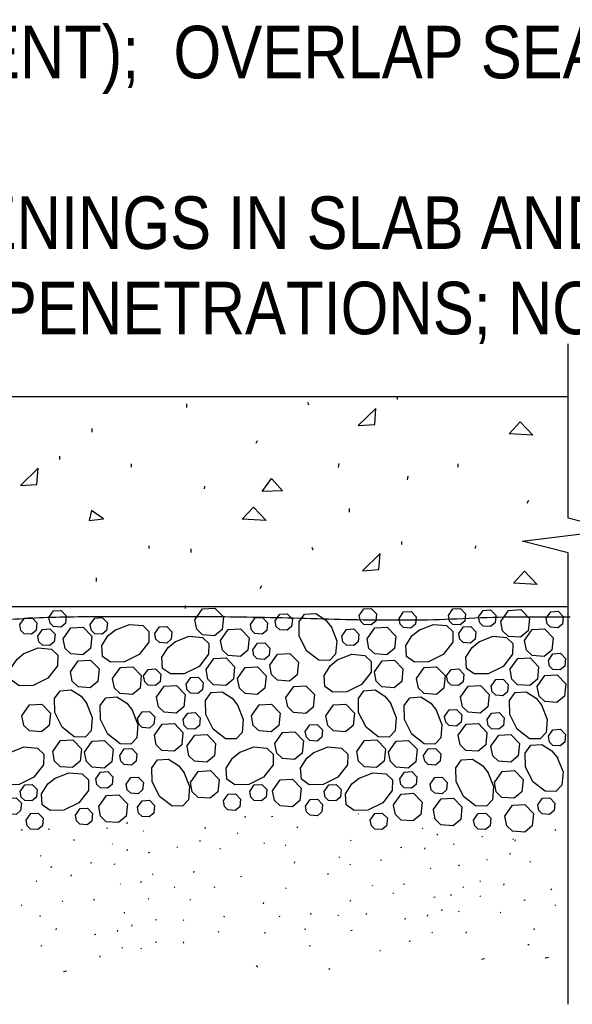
# Model space of a CAD drawing. Extents: x -4.7 to 19.3, y -5.1 to 12.9.
# Tile 3 of 13: x 1.4 to 2.8, y -3.4 to -1.1. Entities that reach past the tile are written whole.
import ezdxf
from ezdxf.enums import TextEntityAlignment as Align

# ---------------------------------------------------------------- set-up
doc = ezdxf.new("R2010")
doc.units = 0
for name, color, linetype in [('29', 7, 'CONTINUOUS'), ('31', 7, 'CONTINUOUS'), ('32', 7, 'CONTINUOUS')]:
    doc.layers.add(name, color=color, linetype=linetype)

msp = doc.modelspace()

# ---------------------------------------------------------------- linework, layer by layer
at = {"layer": '29', "linetype": 'CONTINUOUS'}
for p, q in [((0.227934, -1.991762), (2.74023, -1.991762)), ((0.227934, -2.491762), (2.74023, -2.491762))]:
    msp.add_line(p, q, dxfattribs=at)
msp.add_lwpolyline([(2.74023, -3.438952), (2.74023, -2.363923), (2.630855, -2.336579), (2.849605, -2.309236), (2.74023, -2.281892), (2.74023, -1.866762)], dxfattribs=at)
msp.add_lwpolyline([(0.233564, -2.516283, 0.000001), (0.387716, -2.520045), (0.541868, -2.523807, 0.022818), (0.726085, -2.51749, -0.016256), (0.910329, -2.508757, -0.026746), (1.075763, -2.520411, 0.028962), (1.241193, -2.531332, 0.014466), (1.395344, -2.523703, -0.015141), (1.549497, -2.516283, -0.001877), (1.748768, -2.515405, -0.002525), (1.948036, -2.516283, -0.004205), (2.169868, -2.521352, 0.010097), (2.391694, -2.523807, 0.008161), (2.504486, -2.519653, -0.011635), (2.617283, -2.516283), (2.681199, -2.516283), (2.745116, -2.516283)], format="xyb", dxfattribs=at)
at = {"layer": '31', "linetype": 'CONTINUOUS'}
for p, q in [((2.334376, -1.999415), (2.334376, -1.991822)), ((1.832939, -2.0184), (1.832939, -2.009806)), ((2.123267, -2.012337), (2.120736, -2.006259)), ((1.607684, -2.076824), (1.607684, -2.06848)), ((1.99747, -2.103462), (2.001017, -2.096618)), ((1.53023, -2.141621), (1.53023, -2.134027)), ((1.70084, -2.160605), (1.70084, -2.152012)), ((2.193892, -2.160665), (2.195673, -2.151806)), ((2.478591, -2.160605), (2.478591, -2.152012)), ((2.357926, -2.190275), (2.359957, -2.181665)), ((1.874704, -2.21204), (1.87547, -2.205212)), ((2.643122, -2.245668), (2.646669, -2.238824)), ((2.219741, -2.267186), (2.219741, -2.258577)), ((2.344522, -2.344639), (2.344522, -2.337046)), ((1.743105, -2.354246), (1.743105, -2.347418)), ((1.843085, -2.363624), (1.843085, -2.35503)), ((2.133413, -2.357561), (2.130882, -2.351483)), ((2.520357, -2.354246), (2.521122, -2.347418)), ((1.617829, -2.432202), (1.617829, -2.423858)), ((2.007616, -2.448686), (2.011163, -2.441842)), ((1.82953, -2.496999), (1.82953, -2.489405)), ((1.943176, -2.493206), (1.943322, -2.492996)), ((1.971677, -2.994229), (1.972655, -2.991307)), ((2.037376, -2.991717), (2.034361, -2.99237)), ((2.241694, -2.986074), (2.240882, -2.986251)), ((1.439819, -3.024815), (1.440798, -3.021893)), ((1.50552, -3.022303), (1.502504, -3.022956)), ((1.642928, -3.020737), (1.643908, -3.017815)), ((1.692271, -3.007342), (1.689257, -3.007996)), ((1.876257, -3.020073), (1.877236, -3.01715)), ((2.095724, -3.018714), (2.096702, -3.01579)), ((2.394421, -3.021329), (2.392957, -3.019866)), ((2.710059, -3.024815), (2.711036, -3.021893)), ((1.563866, -3.049299), (1.564845, -3.046376)), ((1.730676, -3.02772), (1.72921, -3.026257)), ((1.953927, -3.032322), (1.952462, -3.030858)), ((2.429068, -3.036626), (2.430046, -3.033704)), ((2.536421, -3.040353), (2.534957, -3.038889)), ((2.610302, -3.046605), (2.608837, -3.045143)), ((1.656043, -3.058034), (1.654577, -3.056572)), ((1.690689, -3.073331), (1.691668, -3.070409)), ((1.810309, -3.065526), (1.808842, -3.064065)), ((1.865621, -3.050198), (1.862605, -3.050853)), ((1.912544, -3.069608), (1.911079, -3.068147)), ((2.017507, -3.056009), (2.016043, -3.054546)), ((2.068134, -3.060892), (2.066669, -3.059428)), ((2.224029, -3.049889), (2.222564, -3.048426)), ((2.344772, -3.06584), (2.341757, -3.066495)), ((2.399027, -3.069715), (2.400005, -3.06679)), ((2.469056, -3.058306), (2.467591, -3.056842)), ((2.614638, -3.050659), (2.615616, -3.047736)), ((1.48565, -3.086595), (1.484185, -3.085132)), ((1.743858, -3.077408), (1.740928, -3.078866)), ((2.196302, -3.089462), (2.194837, -3.087999)), ((2.295431, -3.096917), (2.29641, -3.093993)), ((2.604001, -3.080784), (2.600986, -3.081439)), ((1.51128, -3.111526), (1.50835, -3.112986)), ((1.606395, -3.102546), (1.603379, -3.103199)), ((1.660647, -3.106421), (1.661626, -3.103495)), ((2.08891, -3.103035), (2.089888, -3.100112)), ((2.222478, -3.106939), (2.221013, -3.105473)), ((2.413505, -3.116533), (2.41204, -3.115069)), ((2.48224, -3.107993), (2.47931, -3.109452)), ((2.548689, -3.096112), (2.547224, -3.094651)), ((2.650926, -3.100194), (2.64946, -3.098733)), ((1.557052, -3.133621), (1.55803, -3.130698)), ((1.752647, -3.130018), (1.751184, -3.128557)), ((1.848993, -3.124796), (1.849973, -3.12187)), ((1.962137, -3.135674), (1.963115, -3.132753)), ((2.168658, -3.129556), (2.169637, -3.126634)), ((1.475685, -3.146603), (1.47422, -3.145139)), ((1.675126, -3.153237), (1.673661, -3.151775)), ((1.724816, -3.147556), (1.721887, -3.149014)), ((1.80403, -3.160887), (1.802566, -3.159424)), ((1.899701, -3.160363), (1.896686, -3.161018)), ((2.069306, -3.163452), (2.067841, -3.161991)), ((2.275827, -3.157332), (2.274363, -3.155871)), ((2.349954, -3.154035), (2.350934, -3.151113)), ((2.491029, -3.160604), (2.489564, -3.159143)), ((2.531786, -3.146603), (2.530322, -3.145139)), ((2.587374, -3.155382), (2.588353, -3.152456)), ((2.700517, -3.16626), (2.701496, -3.163339)), ((1.742395, -3.188475), (1.740928, -3.187012)), ((2.324786, -3.175173), (2.323322, -3.17371)), ((2.423833, -3.184165), (2.420818, -3.184819)), ((2.463197, -3.178142), (2.460267, -3.1796)), ((2.531786, -3.182315), (2.530322, -3.180853)), ((1.439996, -3.203743), (1.43853, -3.20228)), ((1.537449, -3.194038), (1.535983, -3.192577)), ((1.611576, -3.190741), (1.612553, -3.187819)), ((1.841661, -3.190651), (1.840197, -3.18919)), ((2.015298, -3.199598), (2.016277, -3.196674)), ((2.221819, -3.193479), (2.222798, -3.190556)), ((2.638082, -3.190949), (2.635068, -3.191604)), ((2.710233, -3.203743), (2.70877, -3.20228)), ((1.483441, -3.230184), (1.484419, -3.22726)), ((1.685454, -3.22087), (1.682439, -3.221525)), ((1.92124, -3.230878), (1.922217, -3.227956)), ((2.053466, -3.230878), (2.054444, -3.227956)), ((2.127762, -3.224759), (2.12874, -3.221837)), ((2.193927, -3.228362), (2.192462, -3.226897)), ((2.259988, -3.224759), (2.260966, -3.221837)), ((2.405845, -3.22884), (2.406824, -3.225917)), ((2.439973, -3.216152), (2.440951, -3.213228)), ((2.480775, -3.219061), (2.47931, -3.217598)), ((2.580043, -3.221237), (2.578577, -3.219776)), ((1.701592, -3.252858), (1.702572, -3.249932)), ((1.759027, -3.239038), (1.760005, -3.236113)), ((1.825444, -3.239456), (1.82398, -3.237993)), ((2.354314, -3.235845), (2.351301, -3.236499)), ((1.521608, -3.261464), (1.522587, -3.258542)), ((1.615935, -3.272549), (1.612921, -3.273204)), ((1.667466, -3.265546), (1.668444, -3.262621)), ((1.909243, -3.266444), (1.906228, -3.267098)), ((2.019658, -3.269167), (2.016642, -3.269819)), ((2.115764, -3.260324), (2.112749, -3.260979)), ((2.226178, -3.263048), (2.223163, -3.263699)), ((2.417592, -3.268854), (2.416129, -3.267392)), ((2.497408, -3.269624), (2.498387, -3.266699)), ((2.659621, -3.261464), (2.660599, -3.258542)), ((1.487801, -3.299753), (1.484785, -3.300405)), ((1.679215, -3.305559), (1.677749, -3.304096)), ((1.760658, -3.290924), (1.757645, -3.291579)), ((1.824458, -3.29344), (1.825436, -3.290514)), ((2.126669, -3.299768), (2.123654, -3.300423)), ((2.363587, -3.290042), (2.364566, -3.287118)), ((2.647624, -3.29703), (2.644608, -3.297684)), ((1.625208, -3.326746), (1.626186, -3.323823)), ((1.724816, -3.306848), (1.72335, -3.305385)), ((2.293546, -3.312378), (2.292082, -3.310915)), ((2.693577, -3.327499), (2.686215, -3.329089)), ((2.001357, -3.350487), (1.997777, -3.346909)), ((2.54165, -3.330736), (2.534286, -3.332324)), ((1.546173, -3.359846), (1.53881, -3.361436)), ((2.173022, -3.354799), (2.170092, -3.356262))]:
    msp.add_line(p, q, dxfattribs=at)
for points in [[(2.279954, -2.0589), (2.282486, -2.020681), (2.24072, -2.061431)], [(2.600341, -2.080871), (2.626669, -2.052277), (2.656794, -2.084418)], [(1.475809, -2.201105), (1.47834, -2.162887), (1.436574, -2.203637)], [(2.011892, -2.218118), (2.033923, -2.187493), (2.060501, -2.216603)], [(1.600355, -2.287168), (1.634262, -2.282871), (1.605418, -2.263387)], [(1.964835, -2.283889), (1.991163, -2.255296), (2.021288, -2.287436)], [(2.2901, -2.404124), (2.292632, -2.365905), (2.250866, -2.406655)], [(2.610488, -2.436249), (2.636816, -2.407655), (2.666941, -2.439796)]]:
    msp.add_lwpolyline(points, close=True, dxfattribs=at)
for points in [[(1.504497, -2.518246), (1.51553, -2.502565), (1.533139, -2.501553), (1.545389, -2.514254), (1.543613, -2.532027), (1.532743, -2.541079), (1.51534, -2.539822), (1.507163, -2.531892), (1.504512, -2.51826)], [(1.851707, -2.523467), (1.870082, -2.497314), (1.899435, -2.495645), (1.919833, -2.516796), (1.91688, -2.546436), (1.898751, -2.561517), (1.86978, -2.559424), (1.856137, -2.546204), (1.85172, -2.523467)], [(2.243197, -2.51301), (2.25423, -2.497315), (2.27184, -2.496316), (2.284076, -2.509004), (2.282311, -2.526792), (2.271428, -2.535842), (2.254038, -2.534585), (2.245863, -2.526642), (2.24321, -2.51301)], [(2.337911, -2.520592), (2.348944, -2.504897), (2.366553, -2.5039), (2.37879, -2.516587), (2.377027, -2.534374), (2.366145, -2.543424), (2.348754, -2.542167), (2.340577, -2.534223), (2.337926, -2.520592)], [(2.455358, -2.51301), (2.466392, -2.497315), (2.484001, -2.496316), (2.496238, -2.509004), (2.494474, -2.526792), (2.483591, -2.535842), (2.466201, -2.534585), (2.458025, -2.526642), (2.455372, -2.51301)], [(2.527341, -2.516801), (2.538374, -2.501105), (2.555983, -2.500108), (2.56822, -2.512796), (2.566457, -2.530582), (2.555574, -2.539634), (2.538184, -2.538376), (2.530007, -2.530432), (2.527355, -2.516801)], [(2.580176, -2.527259), (2.598551, -2.501104), (2.627904, -2.499436), (2.648302, -2.520587), (2.645349, -2.550228), (2.62722, -2.565307), (2.598249, -2.563215), (2.584605, -2.549995), (2.580189, -2.527259)], [(2.688074, -2.519932), (2.699107, -2.504237), (2.716716, -2.503238), (2.728952, -2.515926), (2.727189, -2.533714), (2.716306, -2.542764), (2.698915, -2.541507), (2.69074, -2.533564), (2.688087, -2.519932)], [(1.434874, -2.535085), (1.445908, -2.519389), (1.463517, -2.518392), (1.475754, -2.531079), (1.47399, -2.548866), (1.463107, -2.557917), (1.445716, -2.556659), (1.43754, -2.548715), (1.434888, -2.535085)], [(1.602654, -2.535085), (1.613686, -2.519389), (1.631296, -2.518392), (1.643533, -2.531079), (1.64177, -2.548866), (1.630887, -2.557917), (1.613496, -2.556659), (1.605319, -2.548715), (1.602668, -2.535085)], [(1.98413, -2.534915), (1.995163, -2.51922), (2.012772, -2.518221), (2.025009, -2.530909), (2.023246, -2.548697), (2.012363, -2.557746), (1.994973, -2.556488), (1.986796, -2.548546), (1.984145, -2.534915)], [(2.043064, -2.525776), (2.054098, -2.510081), (2.071707, -2.509082), (2.083943, -2.52177), (2.082178, -2.539557), (2.071296, -2.548608), (2.053905, -2.54735), (2.04573, -2.539408), (2.043077, -2.525776)], [(2.176077, -2.53947), (2.189723, -2.573854), (2.186988, -2.605449), (2.172715, -2.620475), (2.147079, -2.619983), (2.117958, -2.597206), (2.100349, -2.561987), (2.099762, -2.528792), (2.113036, -2.510116), (2.139478, -2.508353), (2.163116, -2.523501), (2.176966, -2.540863)], [(1.478004, -2.562181), (1.489036, -2.546499), (1.506646, -2.545487), (1.518896, -2.558189), (1.517118, -2.575962), (1.506249, -2.585012), (1.488845, -2.583754), (1.480669, -2.575824), (1.478017, -2.562194)], [(1.538255, -2.568962), (1.55663, -2.542807), (1.585983, -2.541139), (1.606382, -2.56229), (1.603428, -2.591931), (1.585301, -2.60701), (1.556329, -2.604918), (1.542685, -2.591698), (1.53827, -2.568962)], [(1.661603, -2.548057), (1.696001, -2.534426), (1.727583, -2.537147), (1.742595, -2.551421), (1.74213, -2.577056), (1.71934, -2.60619), (1.684121, -2.623799), (1.650926, -2.624374), (1.632249, -2.611098), (1.630473, -2.584671), (1.645634, -2.561018), (1.662997, -2.547168)], [(1.756486, -2.556151), (1.76752, -2.540456), (1.785129, -2.539457), (1.797365, -2.552145), (1.7956, -2.569932), (1.784717, -2.578983), (1.767327, -2.577725), (1.759152, -2.569783), (1.756499, -2.556151)], [(1.913029, -2.57294), (1.931418, -2.546785), (1.960757, -2.545104), (1.981169, -2.566268), (1.978216, -2.595909), (1.960087, -2.610988), (1.931103, -2.608884), (1.917473, -2.595663), (1.913043, -2.57294)], [(2.201681, -2.562181), (2.212715, -2.546499), (2.230324, -2.545487), (2.242574, -2.558189), (2.240796, -2.575962), (2.229927, -2.585012), (2.212522, -2.583754), (2.204348, -2.575824), (2.201694, -2.562194)], [(2.261934, -2.568962), (2.280309, -2.542807), (2.309661, -2.541139), (2.33006, -2.56229), (2.327107, -2.591931), (2.308978, -2.60701), (2.280007, -2.604918), (2.266363, -2.591698), (2.261947, -2.568962)], [(2.38528, -2.548057), (2.419678, -2.534426), (2.451262, -2.537147), (2.466272, -2.551421), (2.465809, -2.577056), (2.443017, -2.60619), (2.407798, -2.623799), (2.374603, -2.624374), (2.355927, -2.611098), (2.35415, -2.584671), (2.369311, -2.561018), (2.386676, -2.547168)], [(2.480163, -2.556151), (2.491197, -2.540456), (2.508806, -2.539457), (2.521043, -2.552145), (2.519279, -2.569932), (2.508396, -2.578983), (2.491005, -2.577725), (2.482829, -2.569783), (2.480177, -2.556151)], [(2.636707, -2.57294), (2.655095, -2.546785), (2.684435, -2.545104), (2.704848, -2.566268), (2.701895, -2.595909), (2.683764, -2.610988), (2.65478, -2.608884), (2.64115, -2.595663), (2.63672, -2.57294)], [(1.804118, -2.57629), (1.838504, -2.562659), (1.870099, -2.565379), (1.885111, -2.579652), (1.884632, -2.605288), (1.861841, -2.634423), (1.826637, -2.652033), (1.793441, -2.652605), (1.774764, -2.639331), (1.772988, -2.612902), (1.78815, -2.589251), (1.805513, -2.575401)], [(1.989708, -2.594908), (2.000741, -2.579212), (2.01835, -2.578214), (2.030587, -2.590901), (2.028824, -2.608689), (2.017941, -2.617738), (2.000551, -2.61648), (1.992374, -2.608538), (1.989723, -2.594908)], [(2.527796, -2.57629), (2.562181, -2.562659), (2.593777, -2.565379), (2.608788, -2.579652), (2.60831, -2.605288), (2.58552, -2.634423), (2.550314, -2.652033), (2.517118, -2.652605), (2.498443, -2.639331), (2.496665, -2.612902), (2.511827, -2.589251), (2.529191, -2.575401)], [(1.444384, -2.604085), (1.47877, -2.590454), (1.510365, -2.593189), (1.525376, -2.607462), (1.524897, -2.633096), (1.502107, -2.662217), (1.466888, -2.679827), (1.433707, -2.680415), (1.415017, -2.667139), (1.413254, -2.640698), (1.428415, -2.617059), (1.445779, -2.60321)], [(1.555551, -2.647246), (1.573926, -2.621092), (1.603279, -2.619424), (1.623677, -2.640574), (1.620724, -2.670215), (1.602595, -2.685296), (1.573624, -2.683204), (1.559993, -2.669983), (1.555564, -2.647246)], [(1.878439, -2.64212), (1.896827, -2.615965), (1.926168, -2.614284), (1.946579, -2.635448), (1.943626, -2.665089), (1.925497, -2.680168), (1.896513, -2.678064), (1.882882, -2.664842), (1.878452, -2.64212)], [(2.030193, -2.631314), (2.048568, -2.605159), (2.077921, -2.603491), (2.098319, -2.624642), (2.095366, -2.654283), (2.077238, -2.669362), (2.048267, -2.66727), (2.034622, -2.654049), (2.030207, -2.631314)], [(2.190793, -2.619249), (2.225177, -2.605618), (2.256772, -2.608353), (2.271785, -2.622626), (2.271306, -2.64826), (2.248514, -2.677382), (2.213296, -2.694991), (2.180115, -2.695579), (2.161426, -2.682303), (2.159661, -2.655862), (2.174824, -2.632223), (2.192186, -2.618374)], [(2.279228, -2.647246), (2.297603, -2.621092), (2.326957, -2.619424), (2.347355, -2.640574), (2.344402, -2.670215), (2.326272, -2.685296), (2.297302, -2.683204), (2.283671, -2.669983), (2.279241, -2.647246)], [(2.602116, -2.64212), (2.620505, -2.615965), (2.649845, -2.614284), (2.670257, -2.635448), (2.667303, -2.665089), (2.649176, -2.680168), (2.620191, -2.678064), (2.60656, -2.664842), (2.60213, -2.64212)], [(2.693441, -2.620092), (2.704474, -2.604397), (2.722083, -2.6034), (2.734319, -2.616087), (2.732556, -2.633874), (2.721673, -2.642924), (2.704283, -2.641667), (2.696107, -2.633723), (2.693454, -2.620092)], [(1.656052, -2.663257), (1.674427, -2.637116), (1.70378, -2.635434), (1.724178, -2.656585), (1.721225, -2.686225), (1.703098, -2.701319), (1.674126, -2.699214), (1.660496, -2.685993), (1.656066, -2.66327)], [(1.729802, -2.657303), (1.740835, -2.641608), (1.758444, -2.640611), (1.770681, -2.653298), (1.768918, -2.671085), (1.758035, -2.680135), (1.740645, -2.678878), (1.732467, -2.670934), (1.729816, -2.657303)], [(1.953404, -2.663298), (1.971793, -2.637143), (2.001132, -2.635462), (2.021544, -2.656626), (2.018591, -2.686267), (2.000462, -2.701346), (1.971478, -2.699241), (1.957848, -2.68602), (1.953418, -2.663298)], [(2.37973, -2.663257), (2.398105, -2.637116), (2.427458, -2.635434), (2.447857, -2.656585), (2.444904, -2.686225), (2.426775, -2.701319), (2.397803, -2.699214), (2.384173, -2.685993), (2.379743, -2.66327)], [(2.451283, -2.657303), (2.462316, -2.641608), (2.479926, -2.640611), (2.492161, -2.653298), (2.490397, -2.671085), (2.479514, -2.680135), (2.462124, -2.678878), (2.453949, -2.670934), (2.451296, -2.657303)], [(1.830888, -2.676569), (1.841921, -2.660874), (1.85953, -2.659876), (1.871767, -2.672564), (1.870004, -2.69035), (1.859121, -2.699401), (1.84173, -2.698143), (1.833553, -2.690199), (1.830902, -2.676569)], [(2.557184, -2.681385), (2.568216, -2.66569), (2.585826, -2.664691), (2.598061, -2.677379), (2.596298, -2.695167), (2.585415, -2.704217), (2.568025, -2.70296), (2.559849, -2.695017), (2.557197, -2.681385)], [(2.666954, -2.682385), (2.685342, -2.65623), (2.714697, -2.654564), (2.735095, -2.675714), (2.732142, -2.705354), (2.714013, -2.720434), (2.685029, -2.718342), (2.671397, -2.705121), (2.666967, -2.682385)], [(1.593803, -2.721745), (1.607435, -2.756129), (1.604701, -2.787725), (1.590427, -2.802737), (1.564793, -2.802259), (1.535671, -2.779467), (1.518061, -2.744249), (1.517474, -2.711066), (1.530749, -2.692378), (1.557191, -2.690613), (1.580829, -2.705762), (1.594678, -2.723126)], [(1.76056, -2.70773), (1.778949, -2.681577), (1.808288, -2.679909), (1.828701, -2.701059), (1.825747, -2.730699), (1.807618, -2.74578), (1.778634, -2.743689), (1.765004, -2.730454), (1.760574, -2.70773)], [(1.953525, -2.726189), (1.967169, -2.760573), (1.964435, -2.792168), (1.950161, -2.807194), (1.924527, -2.806702), (1.895405, -2.783924), (1.877796, -2.748706), (1.877208, -2.71551), (1.890483, -2.696835), (1.916926, -2.695072), (1.940564, -2.71022), (1.954413, -2.727582)], [(2.068689, -2.708272), (2.087064, -2.682118), (2.116418, -2.680449), (2.136829, -2.7016), (2.133876, -2.731241), (2.115747, -2.746322), (2.086763, -2.744229), (2.073132, -2.731009), (2.068702, -2.708272)], [(2.317482, -2.721745), (2.331113, -2.756129), (2.328379, -2.787725), (2.314105, -2.802737), (2.28847, -2.802259), (2.259349, -2.779467), (2.24174, -2.744249), (2.241152, -2.711066), (2.254427, -2.692378), (2.280868, -2.690613), (2.304507, -2.705762), (2.318357, -2.723126)], [(2.484238, -2.70773), (2.502626, -2.681577), (2.531966, -2.679909), (2.552379, -2.701059), (2.549426, -2.730699), (2.531296, -2.74578), (2.502311, -2.743689), (2.488681, -2.730454), (2.484251, -2.70773)], [(2.677202, -2.726189), (2.690848, -2.760573), (2.688113, -2.792168), (2.67384, -2.807194), (2.648204, -2.806702), (2.619083, -2.783924), (2.601474, -2.748706), (2.600887, -2.71551), (2.614161, -2.696835), (2.640603, -2.695072), (2.664241, -2.71022), (2.678091, -2.727582)], [(1.702783, -2.738424), (1.716413, -2.772809), (1.713693, -2.804405), (1.699419, -2.819417), (1.673785, -2.818939), (1.64465, -2.796147), (1.627053, -2.760928), (1.626466, -2.727746), (1.639741, -2.709057), (1.666169, -2.707293), (1.689822, -2.722441), (1.703671, -2.739806)], [(2.42646, -2.738424), (2.440091, -2.772809), (2.437371, -2.804405), (2.423098, -2.819417), (2.397462, -2.818939), (2.368327, -2.796147), (2.350732, -2.760928), (2.350145, -2.727746), (2.363419, -2.709057), (2.389848, -2.707293), (2.413499, -2.722441), (2.427349, -2.739806)], [(1.439996, -2.752206), (1.458371, -2.726051), (1.487724, -2.724384), (1.508137, -2.745534), (1.505184, -2.775174), (1.487053, -2.790254), (1.458069, -2.788163), (1.444439, -2.774941), (1.440009, -2.752206)], [(1.715361, -2.758454), (1.726395, -2.742759), (1.744004, -2.74176), (1.75624, -2.754448), (1.754475, -2.772236), (1.743592, -2.781285), (1.726202, -2.780027), (1.718027, -2.772085), (1.715374, -2.758454)], [(1.986556, -2.752206), (2.004931, -2.726051), (2.034285, -2.724384), (2.054697, -2.745534), (2.051743, -2.775174), (2.033615, -2.790254), (2.00463, -2.788163), (1.990999, -2.774941), (1.986569, -2.752206)], [(2.163673, -2.752206), (2.182048, -2.726051), (2.211402, -2.724384), (2.231814, -2.745534), (2.228861, -2.775174), (2.210732, -2.790254), (2.181747, -2.788163), (2.168116, -2.774941), (2.163686, -2.752206)], [(2.446467, -2.753637), (2.457501, -2.737941), (2.475111, -2.736944), (2.487348, -2.749632), (2.485583, -2.767418), (2.474701, -2.77647), (2.45731, -2.775212), (2.449134, -2.767268), (2.446482, -2.753637)], [(1.823724, -2.761311), (1.834757, -2.745616), (1.852366, -2.744604), (1.864603, -2.757306), (1.86284, -2.775092), (1.851957, -2.784143), (1.834566, -2.782871), (1.826389, -2.774941), (1.823738, -2.761311)], [(2.547402, -2.761311), (2.558435, -2.745616), (2.576044, -2.744604), (2.58828, -2.757306), (2.586517, -2.775092), (2.575634, -2.784143), (2.558243, -2.782871), (2.550068, -2.774941), (2.547415, -2.761311)], [(1.755419, -2.798526), (1.773794, -2.772385), (1.803147, -2.770704), (1.823546, -2.791854), (1.820592, -2.821509), (1.802465, -2.836589), (1.77348, -2.834483), (1.759849, -2.821262), (1.755434, -2.79854)], [(2.114725, -2.78948), (2.125759, -2.773785), (2.143368, -2.772788), (2.155605, -2.785475), (2.153841, -2.803262), (2.142958, -2.812314), (2.125568, -2.811056), (2.117392, -2.803126), (2.11474, -2.78948)], [(2.479098, -2.798526), (2.497473, -2.772385), (2.526826, -2.770704), (2.547224, -2.791854), (2.544271, -2.821509), (2.526142, -2.836589), (2.497158, -2.834483), (2.483527, -2.821262), (2.479111, -2.79854)], [(2.693441, -2.800934), (2.704474, -2.785238), (2.722083, -2.784241), (2.734319, -2.796928), (2.732556, -2.814715), (2.721673, -2.823767), (2.704283, -2.822509), (2.696107, -2.814565), (2.693454, -2.800934)], [(1.513564, -2.837449), (1.531939, -2.811296), (1.561293, -2.809628), (1.581691, -2.830777), (1.578738, -2.860418), (1.560608, -2.875499), (1.531638, -2.873408), (1.518007, -2.860186), (1.513577, -2.837464)], [(1.589184, -2.838572), (1.607559, -2.812417), (1.636911, -2.810736), (1.657324, -2.8319), (1.654371, -2.86154), (1.636228, -2.87662), (1.607257, -2.874514), (1.593626, -2.861293), (1.589197, -2.838572)], [(1.83309, -2.824488), (1.851478, -2.798348), (1.880818, -2.796667), (1.90123, -2.817816), (1.898277, -2.847471), (1.880147, -2.862551), (1.851163, -2.860447), (1.837533, -2.847225), (1.833103, -2.824503)], [(2.042194, -2.818105), (2.060569, -2.791952), (2.089923, -2.790284), (2.110335, -2.811434), (2.107382, -2.841074), (2.089254, -2.856155), (2.06027, -2.854064), (2.046638, -2.840842), (2.042208, -2.818105)], [(2.237241, -2.837449), (2.255616, -2.811296), (2.28497, -2.809628), (2.305368, -2.830777), (2.302415, -2.860418), (2.284286, -2.875499), (2.255316, -2.873408), (2.241685, -2.860186), (2.237255, -2.837464)], [(2.312861, -2.838572), (2.331236, -2.812417), (2.36059, -2.810736), (2.381001, -2.8319), (2.378048, -2.86154), (2.359905, -2.87662), (2.330935, -2.874514), (2.317303, -2.861293), (2.312874, -2.838572)], [(2.556767, -2.824488), (2.575155, -2.798348), (2.604496, -2.796667), (2.624908, -2.817816), (2.621954, -2.847471), (2.603826, -2.862551), (2.574841, -2.860447), (2.56121, -2.847225), (2.55678, -2.824503)], [(1.411025, -2.839842), (1.44541, -2.826212), (1.477005, -2.828947), (1.492017, -2.84322), (1.491538, -2.868854), (1.468747, -2.897975), (1.433529, -2.915585), (1.400348, -2.916173), (1.381658, -2.902897), (1.379895, -2.876456), (1.395056, -2.852816), (1.412405, -2.838967)], [(1.672827, -2.846637), (1.683848, -2.830956), (1.70147, -2.829944), (1.713707, -2.842645), (1.711928, -2.860418), (1.70106, -2.86947), (1.683669, -2.868212), (1.67548, -2.860283), (1.672827, -2.846651)], [(1.957585, -2.839842), (1.99197, -2.826212), (2.023566, -2.828947), (2.038577, -2.84322), (2.038099, -2.868854), (2.015309, -2.897975), (1.98009, -2.915585), (1.946908, -2.916173), (1.928217, -2.902897), (1.926454, -2.876456), (1.941616, -2.852816), (1.958966, -2.838967)], [(2.134702, -2.839842), (2.169087, -2.826212), (2.200684, -2.828947), (2.215694, -2.84322), (2.215216, -2.868854), (2.192426, -2.897975), (2.157207, -2.915585), (2.124025, -2.916173), (2.105335, -2.902897), (2.103572, -2.876456), (2.118733, -2.852816), (2.136083, -2.838967)], [(2.396505, -2.846637), (2.407525, -2.830956), (2.425147, -2.829944), (2.437384, -2.842645), (2.435607, -2.860418), (2.424738, -2.86947), (2.407348, -2.868212), (2.399158, -2.860283), (2.396505, -2.846651)], [(2.714786, -2.851387), (2.728431, -2.885772), (2.725697, -2.917368), (2.711423, -2.932393), (2.685788, -2.931901), (2.656668, -2.909124), (2.639059, -2.873905), (2.63847, -2.84071), (2.651746, -2.822034), (2.678186, -2.82027), (2.701826, -2.835418), (2.715676, -2.852783)], [(1.825638, -2.886327), (1.839283, -2.920712), (1.836548, -2.952307), (1.822275, -2.967319), (1.796639, -2.96684), (1.767505, -2.944049), (1.74991, -2.908845), (1.749322, -2.87565), (1.762598, -2.856973), (1.789038, -2.855197), (1.812677, -2.870358), (1.826527, -2.887721)], [(2.549316, -2.886327), (2.56296, -2.920712), (2.560225, -2.952307), (2.545952, -2.967319), (2.520318, -2.96684), (2.491184, -2.944049), (2.473587, -2.908845), (2.472999, -2.87565), (2.486275, -2.856973), (2.512716, -2.855197), (2.536355, -2.870358), (2.550204, -2.887721)], [(1.841264, -2.910526), (1.859654, -2.884371), (1.889007, -2.882704), (1.909405, -2.903854), (1.906452, -2.933495), (1.888324, -2.948574), (1.85934, -2.946483), (1.845708, -2.933262), (1.841279, -2.910526)], [(2.564943, -2.910526), (2.583332, -2.884371), (2.612685, -2.882704), (2.633083, -2.903854), (2.63013, -2.933495), (2.612001, -2.948574), (2.583017, -2.946483), (2.569387, -2.933262), (2.564957, -2.910526)], [(1.517707, -2.90127), (1.552105, -2.887639), (1.583686, -2.890374), (1.598712, -2.904647), (1.598233, -2.930283), (1.575443, -2.959417), (1.540224, -2.977012), (1.507043, -2.9776), (1.488353, -2.964324), (1.48659, -2.937884), (1.501738, -2.914245), (1.5191, -2.900395)], [(1.615926, -2.901816), (1.626958, -2.886121), (1.644568, -2.885111), (1.656803, -2.897811), (1.65504, -2.915598), (1.644158, -2.92465), (1.626767, -2.923378), (1.618591, -2.915448), (1.615939, -2.901816)], [(1.688332, -2.914737), (1.699365, -2.899056), (1.716974, -2.898043), (1.729224, -2.910745), (1.727447, -2.928518), (1.716577, -2.937569), (1.699186, -2.936311), (1.690997, -2.928382), (1.688345, -2.914751)], [(2.036896, -2.930686), (2.055271, -2.904533), (2.084624, -2.902863), (2.105036, -2.924014), (2.102083, -2.953655), (2.083954, -2.968736), (2.05497, -2.966643), (2.04134, -2.953423), (2.03691, -2.930686)], [(2.241384, -2.90127), (2.275783, -2.887639), (2.307365, -2.890374), (2.322389, -2.904647), (2.321911, -2.930283), (2.299121, -2.959417), (2.263902, -2.977012), (2.23072, -2.9776), (2.21203, -2.964324), (2.210267, -2.937884), (2.225415, -2.914245), (2.242779, -2.900395)], [(2.339603, -2.901816), (2.350637, -2.886121), (2.368246, -2.885111), (2.380482, -2.897811), (2.378717, -2.915598), (2.367835, -2.92465), (2.350444, -2.923378), (2.34227, -2.915448), (2.339616, -2.901816)], [(2.412009, -2.914737), (2.423043, -2.899056), (2.440652, -2.898043), (2.452902, -2.910745), (2.451124, -2.928518), (2.440255, -2.937569), (2.422865, -2.936311), (2.414676, -2.928382), (2.412022, -2.914751)], [(1.435771, -2.931978), (1.446803, -2.916283), (1.464413, -2.915284), (1.47665, -2.927971), (1.474887, -2.945759), (1.464004, -2.954809), (1.446613, -2.953551), (1.438436, -2.945621), (1.435785, -2.931978)], [(1.982332, -2.931978), (1.993365, -2.916283), (2.010974, -2.915284), (2.02321, -2.927971), (2.021447, -2.945759), (2.010564, -2.954809), (1.993173, -2.953551), (1.984997, -2.945621), (1.982345, -2.931978)], [(2.159449, -2.931978), (2.170482, -2.916283), (2.188091, -2.915284), (2.200327, -2.927971), (2.198564, -2.945759), (2.187681, -2.954809), (2.17029, -2.953551), (2.162115, -2.945621), (2.159462, -2.931978)], [(1.397845, -2.963874), (1.408879, -2.948178), (1.426488, -2.947181), (1.438724, -2.959868), (1.43696, -2.977655), (1.426077, -2.986706), (1.408686, -2.985448), (1.400512, -2.977518), (1.397858, -2.963874)], [(1.622927, -2.968262), (1.641316, -2.942121), (1.670669, -2.94044), (1.691068, -2.96159), (1.688115, -2.991245), (1.669986, -3.006324), (1.641001, -3.00422), (1.627371, -2.990999), (1.622954, -2.968276)], [(1.715124, -2.969887), (1.726158, -2.954191), (1.743767, -2.953194), (1.756004, -2.965882), (1.75424, -2.983668), (1.743357, -2.99272), (1.725966, -2.991462), (1.71779, -2.983533), (1.715138, -2.969887)], [(1.919708, -2.954723), (1.930741, -2.939027), (1.94835, -2.93803), (1.960587, -2.950717), (1.958824, -2.968504), (1.947941, -2.977556), (1.930551, -2.976298), (1.922374, -2.968368), (1.919723, -2.954723)], [(2.115217, -2.967074), (2.126251, -2.951379), (2.143861, -2.950382), (2.156098, -2.963069), (2.154333, -2.980855), (2.143451, -2.989908), (2.12606, -2.98865), (2.117884, -2.98072), (2.115232, -2.967074)], [(2.324876, -2.964471), (2.343264, -2.938331), (2.372618, -2.93665), (2.393017, -2.957799), (2.390064, -2.987454), (2.371935, -3.002534), (2.342951, -3.000428), (2.329319, -2.987207), (2.324904, -2.964486)], [(2.419591, -2.975845), (2.43798, -2.949704), (2.467333, -2.948022), (2.487732, -2.969173), (2.484779, -2.998827), (2.46665, -3.013908), (2.437665, -3.011801), (2.424035, -2.998581), (2.419618, -2.975858)], [(2.668083, -2.963874), (2.679116, -2.948178), (2.696725, -2.947181), (2.708962, -2.959868), (2.707199, -2.977655), (2.696316, -2.986706), (2.678926, -2.985448), (2.670749, -2.977518), (2.668098, -2.963874)], [(1.567368, -2.988845), (1.578402, -2.97315), (1.596012, -2.972151), (1.608247, -2.984839), (1.606483, -3.002626), (1.5956, -3.011676), (1.57821, -3.010418), (1.570035, -3.002488), (1.567382, -2.988845)], [(2.590077, -2.991009), (2.608466, -2.964868), (2.637819, -2.963186), (2.658217, -2.984337), (2.655264, -3.013991), (2.637137, -3.029072), (2.608152, -3.026965), (2.594521, -3.013745), (2.590105, -2.991022)], [(1.449923, -3.000217), (1.460957, -2.984522), (1.478566, -2.983525), (1.490802, -2.996212), (1.489038, -3.013999), (1.478155, -3.023049), (1.460764, -3.021792), (1.45259, -3.013862), (1.449936, -3.000217)], [(2.269318, -3.000217), (2.28035, -2.984522), (2.29796, -2.983525), (2.310197, -2.996212), (2.308434, -3.013999), (2.297551, -3.023049), (2.28016, -3.021792), (2.271983, -3.013862), (2.269332, -3.000217)], [(2.515577, -3.000217), (2.526611, -2.984522), (2.54422, -2.983525), (2.556457, -2.996212), (2.554693, -3.013999), (2.54381, -3.023049), (2.526419, -3.021792), (2.518243, -3.013862), (2.515591, -3.000217)]]:
    msp.add_lwpolyline(points, dxfattribs=at)

# ---------------------------------------------------------------- texts
at = {"layer": '32', "color": 1, "linetype": 'CONTINUOUS', "width": 0.875}
for s, p in [('EQUIVALENT);  OVERLAP SEAMS 12" MIN.', (0.70372, -1.109467)), ('SEAL OPENINGS IN SLAB AND', (0.70372, -1.515717)), ('AROUND PENETRATIONS; NOTE 3', (0.70372, -1.718842))]:
    msp.add_text(s, height=0.125, dxfattribs=at).set_placement(p, align=Align.TOP_LEFT)

doc.saveas('drawing.dxf')
